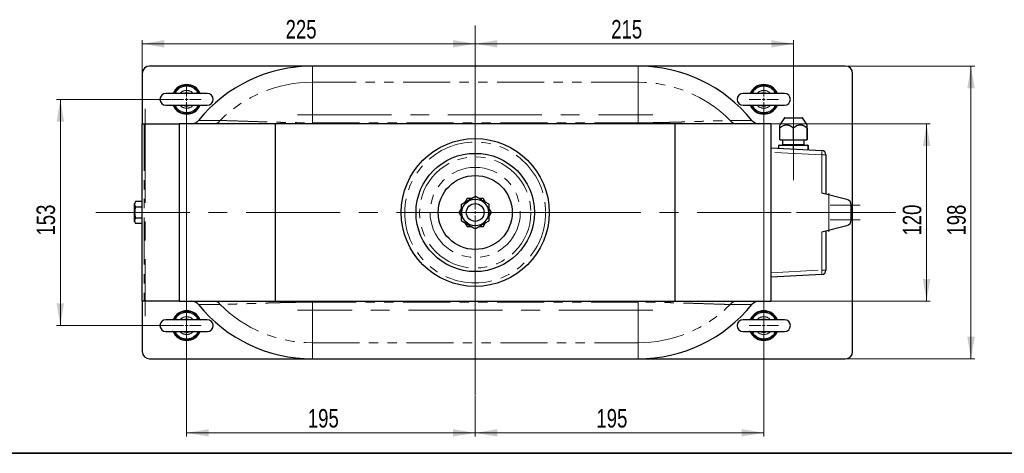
# Model space of a CAD drawing. Header units: millimetres. Extents: x 0 to 400, y -10 to 285.
# Tile 2 of 5: x 90 to 223, y 10 to 69. Entities that reach past the tile are written whole.
import ezdxf

# ---------------------------------------------------------------- set-up
doc = ezdxf.new("R2010")
doc.units = ezdxf.units.MM
doc.linetypes.add('CENTERX2', pattern=[20.32, 12.7, -2.54, 2.54, -2.54])
doc.linetypes.add('PHANTOM', pattern=[12.7, 6.35, -1.27, 1.27, -1.27, 1.27, -1.27])
doc.styles.add('SLDTEXTSTYLE0', font='TXT', dxfattribs={"width": 0.75})
doc.dimstyles.new('SLDDIMSTYLE1', dxfattribs={"dimtxt": 2.5, "dimasz": 3, "dimexe": 0, "dimexo": 0.0625, "dimtad": 1, "dimdec": 1, "dimlfac": 5, "dimrnd": 1e-09, "dimzin": 12, "dimdsep": 46, "dimtxsty": 'SLDTEXTSTYLE0', "dimsah": 1, "dimcen": 0.09, "dimadec": 0, "dimazin": 3, "dimtfac": 1, "dimtdec": 1, "dimtofl": 0, "dimtmove": 0, "dimatfit": 3, "dimfxl": 0, "dimfrac": 2, "dimtolj": 1, "dimtzin": 12, "dimarcsym": 0})

# ---------------------------------------------------------------- blocks, each defined once
blk = doc.blocks.new('_D_7')
at = {"color": 7, "linetype": 'Continuous', "lineweight": 0}
for p, q in [((110.28, 57.87), (94.8, 57.87)), ((95.3, 57.87), (95.3, 27.27)), ((110.28, 27.27), (94.8, 27.27))]:
    blk.add_line(p, q, dxfattribs=at)
at = {"color": 7, "linetype": 'Continuous', "lineweight": 18}
for points in [[(95.3, 57.87), (94.8, 54.87), (95.8, 54.87)], [(95.3, 27.27), (95.8, 30.27), (94.8, 30.27)]]:
    blk.add_solid(points, dxfattribs=at)
at = {"color": 7, "linetype": 'Continuous', "lineweight": 18, "insert": (92.08, 39.45), "char_height": 2.5, "attachment_point": 1, "rotation": 90, "style": 'SLDTEXTSTYLE0'}
blk.add_mtext('153', dxfattribs=at)
blk = doc.blocks.new('_D_8')
at = {"color": 7, "linetype": 'Continuous', "lineweight": 0}
for p, q in [((112.36, 55.79), (112.36, 12.27)), ((151.36, 17.72), (151.36, 12.27)), ((112.36, 12.77), (151.36, 12.77))]:
    blk.add_line(p, q, dxfattribs=at)
at = {"color": 7, "linetype": 'Continuous', "lineweight": 18}
for points in [[(112.36, 12.77), (115.36, 12.27), (115.36, 13.27)], [(151.36, 12.77), (148.36, 13.27), (148.36, 12.27)]]:
    blk.add_solid(points, dxfattribs=at)
at = {"color": 7, "linetype": 'Continuous', "lineweight": 18, "insert": (128.74, 15.99), "char_height": 2.5, "attachment_point": 1, "style": 'SLDTEXTSTYLE0'}
blk.add_mtext('195', dxfattribs=at)
blk = doc.blocks.new('_D_9')
at = {"color": 7, "linetype": 'Continuous', "lineweight": 0}
for p, q in [((190.36, 55.79), (190.36, 12.27)), ((151.36, 17.72), (151.36, 12.27)), ((151.36, 12.77), (190.36, 12.77))]:
    blk.add_line(p, q, dxfattribs=at)
at = {"color": 7, "linetype": 'Continuous', "lineweight": 18}
for points in [[(151.36, 12.77), (154.36, 12.27), (154.36, 13.27)], [(190.36, 12.77), (187.36, 13.27), (187.36, 12.27)]]:
    blk.add_solid(points, dxfattribs=at)
at = {"color": 7, "linetype": 'Continuous', "lineweight": 18, "insert": (167.74, 15.99), "char_height": 2.5, "attachment_point": 1, "style": 'SLDTEXTSTYLE0'}
blk.add_mtext('195', dxfattribs=at)
blk = doc.blocks.new('_D_10')
at = {"color": 7, "linetype": 'Continuous', "lineweight": 0}
for p, q in [((106.36, 61.47), (106.36, 65.88)), ((106.36, 65.38), (151.36, 65.38))]:
    blk.add_line(p, q, dxfattribs=at)
at = {"color": 7, "linetype": 'Continuous', "lineweight": 18}
for points in [[(106.36, 65.38), (109.36, 64.88), (109.36, 65.88)], [(151.36, 65.38), (148.36, 65.88), (148.36, 64.88)]]:
    blk.add_solid(points, dxfattribs=at)
at = {"color": 7, "linetype": 'Continuous', "lineweight": 18, "insert": (125.74, 68.6), "char_height": 2.5, "attachment_point": 1, "style": 'SLDTEXTSTYLE0'}
blk.add_mtext('225', dxfattribs=at)
blk = doc.blocks.new('_D_11')
at = {"color": 7, "linetype": 'Continuous', "lineweight": 0}
for p, q in [((191.46, 54.57), (212.86, 54.57)), ((212.36, 54.57), (212.36, 30.57)), ((191.46, 30.57), (212.86, 30.57))]:
    blk.add_line(p, q, dxfattribs=at)
at = {"color": 7, "linetype": 'Continuous', "lineweight": 18}
for points in [[(212.36, 54.57), (211.86, 51.57), (212.86, 51.57)], [(212.36, 30.57), (212.86, 33.57), (211.86, 33.57)]]:
    blk.add_solid(points, dxfattribs=at)
at = {"color": 7, "linetype": 'Continuous', "lineweight": 18, "insert": (209.14, 39.45), "char_height": 2.5, "attachment_point": 1, "rotation": 90, "style": 'SLDTEXTSTYLE0'}
blk.add_mtext('120', dxfattribs=at)
blk = doc.blocks.new('_D_12')
at = {"color": 7, "linetype": 'Continuous', "lineweight": 0}
for p, q in [((151.36, 65.38), (194.36, 65.38)), ((194.36, 57.46), (194.36, 65.88))]:
    blk.add_line(p, q, dxfattribs=at)
at = {"color": 7, "linetype": 'Continuous', "lineweight": 18}
for points in [[(151.36, 65.38), (154.36, 64.88), (154.36, 65.88)], [(194.36, 65.38), (191.36, 65.88), (191.36, 64.88)]]:
    blk.add_solid(points, dxfattribs=at)
at = {"color": 7, "linetype": 'Continuous', "lineweight": 18, "insert": (169.74, 68.6), "char_height": 2.5, "attachment_point": 1, "style": 'SLDTEXTSTYLE0'}
blk.add_mtext('215', dxfattribs=at)
blk = doc.blocks.new('_D_13')
at = {"color": 7, "linetype": 'Continuous', "lineweight": 0}
for p, q in [((201.46, 62.37), (218.86, 62.37)), ((218.36, 62.37), (218.36, 22.77)), ((201.46, 22.77), (218.86, 22.77))]:
    blk.add_line(p, q, dxfattribs=at)
at = {"color": 7, "linetype": 'Continuous', "lineweight": 18}
for points in [[(218.36, 62.37), (217.86, 59.37), (218.86, 59.37)], [(218.36, 22.77), (218.86, 25.77), (217.86, 25.77)]]:
    blk.add_solid(points, dxfattribs=at)
at = {"color": 7, "linetype": 'Continuous', "lineweight": 18, "insert": (215.14, 39.45), "char_height": 2.5, "attachment_point": 1, "rotation": 90, "style": 'SLDTEXTSTYLE0'}
blk.add_mtext('198', dxfattribs=at)
blk = doc.blocks.new('SW_CENTERMARKSYMBOL_2')
at = {"color": 0, "linetype": 'Continuous', "lineweight": 18}
for p, q in [((0, 0.4), (0, 25.27)), ((-0.4, 0), (-10.2, 0)), ((0, 0), (-0.2, 0)), ((0, 0), (0, 0.2)), ((0, 0), (0, -0.2)), ((0, 0), (0.2, 0)), ((0.4, 0), (10.2, 0)), ((0, -0.4), (0, -24.75))]:
    blk.add_line(p, q, dxfattribs=at)
blk = doc.blocks.new('SW_CENTERMARKSYMBOL_3')
at = {"color": 0, "linetype": 'Continuous', "lineweight": 18}
for p, q in [((0, 0.4), (0, 1.98)), ((-0.4, 0), (-1.98, 0)), ((0, 0), (-0.2, 0)), ((0, 0), (0, 0.2)), ((0, 0), (0, -0.2)), ((0, 0), (0.2, 0)), ((0.4, 0), (1.98, 0)), ((0, -0.4), (0, -1.98))]:
    blk.add_line(p, q, dxfattribs=at)
blk = doc.blocks.new('SW_CENTERMARKSYMBOL_4')
at = {"color": 0, "linetype": 'Continuous', "lineweight": 18}
for p, q in [((0, 0.4), (0, 1.98)), ((-0.4, 0), (-1.98, 0)), ((0, 0), (-0.2, 0)), ((0, 0), (0, 0.2)), ((0, 0), (0, -0.2)), ((0, 0), (0.2, 0)), ((0.4, 0), (1.98, 0)), ((0, -0.4), (0, -1.98))]:
    blk.add_line(p, q, dxfattribs=at)
blk = doc.blocks.new('SW_CENTERMARKSYMBOL_5')
at = {"color": 0, "linetype": 'Continuous', "lineweight": 18}
for p, q in [((0, 0.4), (0, 1.98)), ((-0.4, 0), (-1.98, 0)), ((0, 0), (-0.2, 0)), ((0, 0), (0, 0.2)), ((0, 0), (0, -0.2)), ((0, 0), (0.2, 0)), ((0.4, 0), (1.98, 0)), ((0, -0.4), (0, -1.98))]:
    blk.add_line(p, q, dxfattribs=at)
blk = doc.blocks.new('SW_CENTERMARKSYMBOL_6')
at = {"color": 0, "linetype": 'Continuous', "lineweight": 18}
for p, q in [((0, 0.4), (0, 1.98)), ((-0.4, 0), (-1.98, 0)), ((0, 0), (-0.2, 0)), ((0, 0), (0, 0.2)), ((0, 0), (0, -0.2)), ((0, 0), (0.2, 0)), ((0.4, 0), (1.98, 0)), ((0, -0.4), (0, -1.98))]:
    blk.add_line(p, q, dxfattribs=at)

msp = doc.modelspace()

# ---------------------------------------------------------------- linework, layer by layer
at = {"color": 7, "linetype": 'Continuous', "lineweight": 25}
for p, q in [((106.362, 61.37), (106.362, 54.57)), ((201.362, 62.37), (107.362, 62.37)), ((173.362, 62.37), (129.362, 62.37)), ((202.362, 23.77), (202.362, 61.37)), ((115.162, 58.67), (109.562, 58.67)), ((193.162, 58.67), (187.562, 58.67)), ((109.562, 57.07), (115.162, 57.07)), ((187.562, 57.07), (193.162, 57.07)), ((106.362, 30.57), (106.362, 54.57)), ((106.362, 54.57), (106.64, 54.57)), ((106.64, 54.57), (111.362, 54.57)), ((111.362, 54.57), (111.362, 30.57)), ((124.362, 54.57), (111.362, 54.57)), ((124.362, 30.57), (124.362, 54.57)), ((178.362, 54.57), (124.362, 54.57)), ((191.362, 54.57), (178.362, 54.57)), ((178.362, 30.57), (178.362, 54.57)), ((191.362, 30.57), (191.362, 54.57)), ((193.144, 55.364), (192.514, 54.421)), ((193.194, 55.39), (194.362, 55.39)), ((194.362, 55.39), (195.53, 55.39)), ((196.21, 54.421), (195.58, 55.364)), ((192.512, 52.39), (192.512, 53.986)), ((196.212, 53.986), (196.212, 52.39)), ((192.542, 52.39), (192.512, 52.39)), ((192.542, 52.39), (194.332, 52.39)), ((192.892, 52.33), (192.892, 51.75)), ((194.392, 52.39), (194.332, 52.39)), ((194.392, 52.39), (196.182, 52.39)), ((195.832, 51.75), (195.832, 52.33)), ((196.212, 52.39), (196.182, 52.39)), ((191.362, 51.32), (198.193, 50.962)), ((191.362, 50.57), (191.363, 50.57)), ((191.363, 34.57), (191.363, 50.57)), ((192.382, 51.267), (192.382, 51.63)), ((192.442, 51.69), (194.362, 51.69)), ((194.362, 51.69), (196.282, 51.69)), ((196.342, 51.63), (196.342, 51.059)), ((198.762, 50.363), (198.762, 45.032)), ((105.456, 44.071), (105.302, 43.805)), ((106.362, 44.071), (105.456, 44.071)), ((150.853, 44.47), (150.265, 44.47)), ((152.459, 44.47), (151.871, 44.47)), ((201.577, 44.348), (198.193, 45.17)), ((105.302, 41.335), (105.302, 43.805)), ((105.456, 43.321), (106.362, 43.321)), ((149.462, 43.079), (149.168, 42.57)), ((202.188, 41.57), (202.188, 43.57)), ((105.302, 41.335), (105.456, 41.069)), ((106.362, 41.82), (105.456, 41.82)), ((149.168, 42.57), (149.462, 42.061)), ((153.262, 42.061), (153.556, 42.57)), ((106.362, 41.069), (105.456, 41.069)), ((149.971, 41.179), (150.265, 40.67)), ((150.265, 40.67), (150.853, 40.67)), ((151.871, 40.67), (152.459, 40.67)), ((198.193, 39.97), (201.577, 40.793)), ((198.762, 40.109), (198.762, 34.778)), ((191.362, 34.57), (191.363, 34.57)), ((198.193, 34.178), (191.362, 33.82)), ((106.64, 30.57), (106.362, 30.57)), ((106.362, 30.57), (106.362, 23.77)), ((111.362, 30.57), (106.64, 30.57)), ((111.362, 30.57), (124.362, 30.57)), ((124.362, 30.57), (178.362, 30.57)), ((178.362, 30.57), (191.362, 30.57)), ((115.162, 28.07), (109.562, 28.07)), ((193.162, 28.07), (187.562, 28.07)), ((109.562, 26.47), (115.162, 26.47)), ((187.562, 26.47), (193.162, 26.47)), ((107.362, 22.77), (201.362, 22.77)), ((129.362, 22.77), (173.362, 22.77))]:
    msp.add_line(p, q, dxfattribs=at)
at = {"color": 8, "linetype": 'PHANTOM', "lineweight": 18}
for p, q in [((129.362, 62.37), (129.362, 60.192)), ((173.362, 62.37), (173.362, 60.192)), ((129.362, 60.192), (129.362, 54.702)), ((173.362, 60.192), (129.362, 60.192)), ((173.362, 60.192), (173.362, 54.702)), ((110.864, 58.837), (111.024, 58.67)), ((188.864, 58.837), (189.024, 58.67)), ((113.86, 56.904), (113.7, 57.07)), ((191.86, 56.904), (191.7, 57.07)), ((106.64, 54.57), (106.64, 30.57)), ((113.962, 55.016), (116.887, 55.016)), ((129.362, 54.702), (129.362, 54.57)), ((129.362, 54.702), (173.362, 54.702)), ((173.362, 54.702), (173.362, 54.57)), ((185.837, 55.016), (188.761, 55.016)), ((194.362, 55.364), (193.144, 55.364)), ((195.58, 55.364), (194.362, 55.364)), ((192.512, 53.986), (192.542, 53.986)), ((192.542, 53.986), (192.542, 52.39)), ((194.332, 52.39), (194.332, 53.986)), ((194.332, 53.986), (194.392, 53.986)), ((194.392, 53.986), (194.392, 52.39)), ((196.182, 52.39), (196.182, 53.986)), ((196.182, 53.986), (196.212, 53.986)), ((194.362, 52.33), (192.892, 52.33)), ((195.832, 52.33), (194.362, 52.33)), ((198.193, 50.363), (191.362, 50.721)), ((192.412, 51.63), (192.382, 51.63)), ((194.332, 51.63), (192.412, 51.63)), ((192.412, 51.63), (192.412, 51.265)), ((192.892, 51.75), (195.832, 51.75)), ((194.332, 51.165), (194.332, 51.63)), ((194.392, 51.63), (194.332, 51.63)), ((194.392, 51.63), (194.392, 51.162)), ((196.312, 51.63), (194.392, 51.63)), ((196.312, 51.061), (196.312, 51.63)), ((196.342, 51.63), (196.312, 51.63)), ((198.193, 45.17), (198.193, 50.363)), ((198.193, 50.363), (198.762, 50.363)), ((198.193, 34.778), (198.193, 39.97)), ((191.362, 34.419), (198.193, 34.778)), ((198.762, 34.778), (198.193, 34.778)), ((116.887, 30.125), (113.962, 30.125)), ((129.362, 30.438), (129.362, 30.57)), ((129.362, 24.949), (129.362, 30.438)), ((173.362, 30.438), (129.362, 30.438)), ((173.362, 30.438), (173.362, 30.57)), ((173.362, 24.949), (173.362, 30.438)), ((188.761, 30.125), (185.837, 30.125)), ((110.864, 28.237), (111.024, 28.07)), ((188.864, 28.237), (189.024, 28.07)), ((113.86, 26.304), (113.7, 26.47)), ((191.86, 26.304), (191.7, 26.47)), ((129.362, 24.949), (173.362, 24.949)), ((129.362, 22.77), (129.362, 24.949)), ((173.362, 22.77), (173.362, 24.949))]:
    msp.add_line(p, q, dxfattribs=at)
at = {"color": 7, "linetype": 'CENTERX2', "lineweight": 18}
for p, q in [((194.362, 46.93), (194.362, 57.364)), ((106.762, 56.57), (106.762, 28.57)), ((127.362, 55.77), (175.362, 55.77)), ((199.162, 39.97), (199.162, 45.17)), ((199.347, 43.57), (203.389, 43.57)), ((100.084, 42.57), (208.17, 42.57)), ((188.962, 42.57), (193.762, 42.57)), ((194.762, 42.57), (201.622, 42.57)), ((199.347, 41.57), (203.389, 41.57)), ((175.362, 29.37), (127.362, 29.37))]:
    msp.add_line(p, q, dxfattribs=at)
at = {"color": 7, "linetype": 'Continuous', "lineweight": 35}
msp.add_line((16, 10), (400, 10), dxfattribs=at)
at = {"color": 8, "linetype": 'PHANTOM', "lineweight": 18, "flags": 128}
for points in [[(112.362, 58.793), (112.102, 58.755), (111.903, 58.67)], [(112.821, 58.67), (112.622, 58.755), (112.362, 58.793)], [(190.362, 58.793), (190.102, 58.755), (189.903, 58.67)], [(190.821, 58.67), (190.622, 58.755), (190.362, 58.793)], [(192.442, 51.69), (192.436, 51.689), (192.43, 51.686), (192.425, 51.68), (192.421, 51.673), (192.417, 51.664), (192.414, 51.653), (192.412, 51.642), (192.412, 51.63)], [(194.362, 51.69), (194.356, 51.689), (194.35, 51.686), (194.345, 51.68), (194.341, 51.673), (194.337, 51.664), (194.334, 51.653), (194.332, 51.642), (194.332, 51.63)], [(194.362, 51.69), (194.368, 51.689), (194.373, 51.686), (194.379, 51.68), (194.383, 51.673), (194.387, 51.664), (194.39, 51.653), (194.391, 51.642), (194.392, 51.63)], [(196.282, 51.69), (196.288, 51.689), (196.293, 51.686), (196.299, 51.68), (196.303, 51.673), (196.307, 51.664), (196.31, 51.653), (196.311, 51.642), (196.312, 51.63)], [(112.362, 28.193), (112.102, 28.155), (111.903, 28.07)], [(112.821, 28.07), (112.622, 28.155), (112.362, 28.193)], [(190.362, 28.193), (190.102, 28.155), (189.903, 28.07)], [(190.821, 28.07), (190.622, 28.155), (190.362, 28.193)]]:
    msp.add_lwpolyline(points, dxfattribs=at)
at = {"color": 7, "linetype": 'Continuous', "lineweight": 25}
for radius in [10, 8, 5, 1.805, 1.2]:
    msp.add_circle((151.362, 42.57), radius, dxfattribs=at)
at = {"color": 8, "linetype": 'PHANTOM', "lineweight": 18}
for radius in [9.521, 7.521, 6.096]:
    msp.add_circle((151.362, 42.57), radius, dxfattribs=at)
at = {"color": 7, "linetype": 'Continuous', "lineweight": 25}
for centre, radius, start, end in [((107.362, 61.37), 1, 90, 180), ((129.362, 42.57), 19.8, 90, 141.0552), ((173.362, 42.57), 19.8, 38.9448, 90), ((201.362, 61.37), 1, 0, 90), ((109.562, 57.87), 0.8, 90, 270), ((112.362, 57.87), 2, 90, 156.42182), ((110.403, 59.062), 0.394, 298.09047, 329.08767), ((112.362, 57.87), 2, 23.57818, 90), ((114.32, 59.061), 0.393, 243.08998, 263.44315), ((115.162, 57.87), 0.8, 270, 90), ((187.562, 57.87), 0.8, 90, 270), ((190.362, 57.87), 2, 90, 156.42182), ((188.403, 59.062), 0.394, 298.09047, 329.08767), ((190.362, 57.87), 2, 23.57818, 90), ((192.32, 59.061), 0.393, 243.08998, 263.44315), ((193.162, 57.87), 0.8, 270, 90), ((110.404, 56.679), 0.393, 63.22289, 83.44312), ((112.362, 57.87), 2, 203.57818, 336.42182), ((114.321, 56.679), 0.394, 122.86432, 149.08309), ((188.404, 56.679), 0.393, 63.22289, 83.44312), ((190.362, 57.87), 2, 203.57818, 336.42182), ((192.321, 56.679), 0.394, 122.86432, 149.08309), ((113.029, 55.77), 1.2, 270, 321.0552), ((189.695, 55.77), 1.2, 218.9448, 270), ((193.194, 55.33), 0.06, 90, 146.2289), ((195.53, 55.33), 0.06, 33.7711, 90), ((192.832, 52.33), 0.06, 0, 90), ((195.892, 52.33), 0.06, 90, 180), ((192.442, 51.63), 0.06, 90, 180), ((192.832, 51.75), 0.06, 270, 0), ((195.892, 51.75), 0.06, 180, 270), ((196.282, 51.63), 0.06, 0, 90), ((198.162, 50.363), 0.6, 0, 87), ((201.388, 43.571), 0.8, 359.97289, 76.30668), ((201.388, 41.57), 0.8, 283.69332, 0.02711), ((198.162, 34.778), 0.6, 273, 0), ((113.029, 29.37), 1.2, 38.9448, 90), ((129.362, 42.57), 19.8, 218.9448, 270), ((173.362, 42.57), 19.8, 270, 321.0552), ((189.695, 29.37), 1.2, 90, 141.0552), ((109.562, 27.27), 0.8, 90, 270), ((112.362, 27.27), 2, 90, 156.42182), ((110.403, 28.462), 0.394, 298.09047, 329.08767), ((112.362, 27.27), 2, 23.57818, 90), ((114.32, 28.461), 0.393, 243.08998, 263.44315), ((115.162, 27.27), 0.8, 270, 90), ((187.562, 27.27), 0.8, 90, 270), ((190.362, 27.27), 2, 90, 156.42182), ((188.403, 28.462), 0.394, 298.09047, 329.08767), ((190.362, 27.27), 2, 23.57818, 90), ((192.32, 28.461), 0.393, 243.08998, 263.44315), ((193.162, 27.27), 0.8, 270, 90), ((110.404, 26.079), 0.393, 63.22289, 83.44312), ((112.362, 27.27), 2, 203.57818, 336.42182), ((114.321, 26.079), 0.394, 122.86432, 149.08309), ((188.404, 26.079), 0.393, 63.22289, 83.44312), ((190.362, 27.27), 2, 203.57818, 336.42182), ((192.321, 26.079), 0.394, 122.86432, 149.08309), ((107.362, 23.77), 1, 180, 270), ((201.362, 23.77), 1, 270, 0)]:
    msp.add_arc(centre, radius, start, end, dxfattribs=at)
at = {"color": 8, "linetype": 'PHANTOM', "lineweight": 18}
for centre, radius, start, end in [((129.362, 42.57), 17.621, 90, 135.06669), ((173.362, 42.57), 17.621, 44.93331, 90), ((110.427, 59.099), 0.51, 302.80371, 329.01693), ((112.362, 57.87), 1.899, 31.38925, 148.61075), ((112.362, 57.87), 1.782, 32.82857, 147.17143), ((112.362, 57.87), 1.205, 41.58644, 138.41356), ((114.297, 59.099), 0.51, 210.98307, 237.19629), ((114.32, 59.061), 0.394, 210.90889, 243.07152), ((188.427, 59.099), 0.51, 302.80371, 329.01693), ((190.362, 57.87), 1.899, 31.38925, 148.61075), ((190.362, 57.87), 1.782, 32.82857, 147.17143), ((190.362, 57.87), 1.205, 41.58644, 138.41356), ((192.297, 59.099), 0.51, 210.98307, 237.19629), ((192.32, 59.061), 0.394, 210.90889, 243.07152), ((110.403, 56.679), 0.394, 30.91172, 63.20148), ((110.43, 56.644), 0.506, 30.86605, 57.31331), ((112.362, 57.87), 1.899, 211.38925, 328.61075), ((112.362, 57.87), 1.782, 212.82857, 327.17143), ((112.362, 57.87), 1.205, 221.58644, 318.41356), ((112.362, 57.87), 0.922, 240.14326, 299.85674), ((114.294, 56.644), 0.506, 122.68669, 149.13395), ((188.403, 56.679), 0.394, 30.91172, 63.20148), ((188.43, 56.644), 0.506, 30.86605, 57.31331), ((190.362, 57.87), 1.899, 211.38925, 328.61075), ((190.362, 57.87), 1.782, 212.82857, 327.17143), ((190.362, 57.87), 1.205, 221.58644, 318.41356), ((190.362, 57.87), 0.922, 240.14326, 299.85674), ((192.294, 56.644), 0.506, 122.68669, 149.13395), ((116.1, 55.487), 0.917, 271.94758, 329.09409), ((186.624, 55.487), 0.917, 210.90591, 268.05242), ((192.556, 53.985), 0.0437, 127.93971, 178.57366), ((192.601, 54.029), 0.0734, 187.44703, 215.71902), ((194.453, 53.908), 0.144, 129.07029, 146.98818), ((194.271, 53.908), 0.144, 33.01182, 50.92971), ((196.122, 54.029), 0.0734, 324.28098, 352.55297), ((196.168, 53.985), 0.0437, 1.42634, 52.06029), ((195.322, 50.663), 2.887, 354.04331, 5.95669), ((195.322, 34.478), 2.887, 354.04331, 5.95669), ((116.1, 29.653), 0.917, 30.90591, 88.05242), ((129.362, 42.57), 17.621, 224.93331, 270), ((173.362, 42.57), 17.621, 270, 315.06669), ((186.624, 29.653), 0.917, 91.94758, 149.09409), ((110.427, 28.499), 0.51, 302.80371, 329.01693), ((112.362, 27.27), 1.899, 31.38925, 148.61075), ((112.362, 27.27), 1.782, 32.82857, 147.17143), ((112.362, 27.27), 1.205, 41.58644, 138.41356), ((114.297, 28.499), 0.51, 210.98307, 237.19629), ((114.32, 28.461), 0.394, 210.90889, 243.07152), ((188.427, 28.499), 0.51, 302.80371, 329.01693), ((190.362, 27.27), 1.899, 31.38925, 148.61075), ((190.362, 27.27), 1.782, 32.82857, 147.17143), ((190.362, 27.27), 1.205, 41.58644, 138.41356), ((192.297, 28.499), 0.51, 210.98307, 237.19629), ((192.32, 28.461), 0.394, 210.90889, 243.07152), ((110.403, 26.079), 0.394, 30.91172, 63.20148), ((110.43, 26.044), 0.506, 30.86605, 57.31331), ((112.362, 27.27), 1.899, 211.38925, 328.61075), ((112.362, 27.27), 1.782, 212.82857, 327.17143), ((112.362, 27.27), 1.205, 221.58644, 318.41356), ((112.362, 27.27), 0.922, 240.14326, 299.85674), ((114.294, 26.044), 0.506, 122.68669, 149.13395), ((188.403, 26.079), 0.394, 30.91172, 63.20148), ((188.43, 26.044), 0.506, 30.86605, 57.31331), ((190.362, 27.27), 1.899, 211.38925, 328.61075), ((190.362, 27.27), 1.782, 212.82857, 327.17143), ((190.362, 27.27), 1.205, 221.58644, 318.41356), ((190.362, 27.27), 0.922, 240.14326, 299.85674), ((192.294, 26.044), 0.506, 122.68669, 149.13395)]:
    msp.add_arc(centre, radius, start, end, dxfattribs=at)
at = {"color": 7, "linetype": 'Continuous', "lineweight": 25}
for points, knots in [([(110.587, 58.716), (110.566, 58.705), (110.52, 58.681), (110.457, 58.671), (110.43, 58.671), (110.422, 58.671)], [0, 0, 0, 0, 0.3681264, 0.8049612, 1, 1, 1, 1]), ([(110.65, 58.756), (110.651, 58.757), (110.653, 58.761), (110.637, 58.743), (110.6, 58.721), (110.582, 58.71)], [0, 0, 0, 0, 0.2047004, 0.6194894, 1, 1, 1, 1]), ([(114.142, 58.711), (114.126, 58.72), (114.096, 58.737), (114.086, 58.746), (114.082, 58.75)], [0, 0, 0, 0, 0.537144, 1, 1, 1, 1]), ([(188.587, 58.716), (188.566, 58.705), (188.52, 58.681), (188.457, 58.671), (188.43, 58.671), (188.422, 58.671)], [0, 0, 0, 0, 0.36812644, 0.8049612, 1, 1, 1, 1]), ([(188.65, 58.756), (188.651, 58.757), (188.653, 58.761), (188.637, 58.743), (188.6, 58.721), (188.582, 58.71)], [0, 0, 0, 0, 0.2047004, 0.6194894, 1, 1, 1, 1]), ([(192.142, 58.711), (192.126, 58.72), (192.096, 58.737), (192.086, 58.746), (192.082, 58.75)], [0, 0, 0, 0, 0.537144, 1, 1, 1, 1]), ([(110.581, 57.03), (110.597, 57.021), (110.63, 57.002), (110.651, 56.983), (110.651, 56.982), (110.651, 56.982)], [0, 0, 0, 0, 0.3237136, 0.6861085, 1, 1, 1, 1]), ([(114.093, 57), (114.093, 57), (114.1, 57.005), (114.121, 57.018), (114.141, 57.03)], [0, 0, 0, 0, 0.0439929, 1, 1, 1, 1]), ([(114.108, 57.01), (114.109, 57.011), (114.136, 57.034), (114.197, 57.055), (114.266, 57.07), (114.294, 57.07), (114.302, 57.069)], [0, 0, 0, 0, 0.0186255, 0.4577331, 0.8326198, 1, 1, 1, 1]), ([(188.581, 57.03), (188.597, 57.021), (188.63, 57.002), (188.651, 56.983), (188.651, 56.982), (188.651, 56.982)], [0, 0, 0, 0, 0.3237136, 0.6861085, 1, 1, 1, 1]), ([(192.093, 57), (192.093, 57), (192.1, 57.005), (192.121, 57.018), (192.141, 57.03)], [0, 0, 0, 0, 0.0439929, 1, 1, 1, 1]), ([(192.108, 57.01), (192.109, 57.011), (192.136, 57.034), (192.197, 57.055), (192.266, 57.07), (192.294, 57.07), (192.302, 57.069)], [0, 0, 0, 0, 0.0186255, 0.4577331, 0.8326198, 1, 1, 1, 1]), ([(192.512, 53.986), (192.512, 54.038), (192.512, 54.15), (192.512, 54.258), (192.512, 54.29), (192.512, 54.291)], [0, 0, 0, 0, 0.4505888, 0.9749443, 1, 1, 1, 1]), ([(196.212, 53.991), (196.212, 54.056), (196.212, 54.182), (196.212, 54.31), (196.212, 54.35), (196.212, 54.367)], [0, 0, 0, 0, 0.3866006, 0.7474786, 1, 1, 1, 1]), ([(105.456, 44.071), (105.42, 44.01), (105.391, 43.949), (105.361, 43.855), (105.353, 43.823), (105.342, 43.76), (105.339, 43.727), (105.34, 43.567), (105.385, 43.443), (105.456, 43.321)], [0, 0, 0, 0, 0.25, 0.25, 0.375, 0.375, 0.5, 0.5, 1, 1, 1, 1]), ([(149.462, 43.667), (149.616, 43.756), (149.772, 43.846), (150.011, 43.985), (150.092, 44.031), (150.253, 44.124), (150.334, 44.171), (150.574, 44.309), (150.733, 44.401), (150.97, 44.538), (151.049, 44.583), (151.206, 44.674), (151.284, 44.72), (151.362, 44.764)], [0, 0, 0, 0, 0.25, 0.25, 0.375, 0.375, 0.5, 0.5, 0.75, 0.75, 0.875, 0.875, 1, 1, 1, 1]), ([(150.265, 44.47), (150.241, 44.429), (150.145, 44.262), (150.045, 44.09), (149.971, 43.961)], [0, 0, 0, 0, 0.2498451, 1, 1, 1, 1]), ([(153.262, 43.667), (153.107, 43.757), (152.951, 43.847), (152.636, 44.029), (152.477, 44.12), (152.236, 44.26), (152.154, 44.307), (151.993, 44.4), (151.913, 44.446), (151.675, 44.584), (151.517, 44.674), (151.362, 44.764)], [0, 0, 0, 0, 0.25, 0.25, 0.5, 0.5, 0.625, 0.625, 0.75, 0.75, 1, 1, 1, 1]), ([(152.753, 43.961), (152.74, 43.984), (152.64, 44.157), (152.543, 44.325), (152.459, 44.47)], [0, 0, 0, 0, 0.1322203, 1, 1, 1, 1]), ([(105.456, 43.321), (105.42, 43.198), (105.391, 43.074), (105.35, 42.824), (105.339, 42.698), (105.339, 42.506), (105.342, 42.442), (105.353, 42.315), (105.361, 42.252), (105.391, 42.065), (105.42, 41.942), (105.456, 41.82)], [0, 0, 0, 0, 0.25, 0.25, 0.5, 0.5, 0.625, 0.625, 0.75, 0.75, 1, 1, 1, 1]), ([(149.462, 43.667), (149.462, 43.488), (149.462, 43.307), (149.462, 42.943), (149.462, 42.759), (149.462, 42.479), (149.462, 42.385), (149.462, 42.199), (149.462, 42.107), (149.462, 41.832), (149.462, 41.652), (149.462, 41.473)], [0, 0, 0, 0, 0.25, 0.25, 0.5, 0.5, 0.625, 0.625, 0.75, 0.75, 1, 1, 1, 1]), ([(153.262, 41.473), (153.262, 41.653), (153.262, 41.834), (153.262, 42.199), (153.262, 42.384), (153.262, 42.664), (153.262, 42.758), (153.262, 42.943), (153.262, 43.035), (153.262, 43.309), (153.262, 43.489), (153.262, 43.667)], [0, 0, 0, 0, 0.25, 0.25, 0.5, 0.5, 0.625, 0.625, 0.75, 0.75, 1, 1, 1, 1]), ([(153.556, 42.57), (153.461, 42.734), (153.364, 42.902), (153.264, 43.076), (153.262, 43.079)], [0, 0, 0, 0, 0.9779442, 1, 1, 1, 1]), ([(105.456, 41.82), (105.385, 41.698), (105.34, 41.574), (105.339, 41.381), (105.35, 41.318), (105.391, 41.193), (105.42, 41.131), (105.456, 41.069)], [0, 0, 0, 0, 0.5, 0.5, 0.75, 0.75, 1, 1, 1, 1]), ([(149.462, 41.473), (149.617, 41.384), (149.773, 41.294), (150.088, 41.112), (150.247, 41.02), (150.488, 40.881), (150.569, 40.834), (150.731, 40.741), (150.811, 40.695), (151.049, 40.557), (151.206, 40.466), (151.362, 40.376)], [0, 0, 0, 0, 0.25, 0.25, 0.5, 0.5, 0.625, 0.625, 0.75, 0.75, 1, 1, 1, 1]), ([(151.362, 40.376), (151.517, 40.466), (151.674, 40.557), (151.99, 40.739), (152.15, 40.831), (152.391, 40.971), (152.473, 41.018), (152.634, 41.111), (152.714, 41.157), (152.952, 41.295), (153.108, 41.385), (153.262, 41.473)], [0, 0, 0, 0, 0.25, 0.25, 0.5, 0.5, 0.625, 0.625, 0.75, 0.75, 1, 1, 1, 1]), ([(152.459, 40.67), (152.464, 40.679), (152.56, 40.846), (152.659, 41.017), (152.753, 41.179)], [0, 0, 0, 0, 0.0518663, 1, 1, 1, 1]), ([(110.587, 28.116), (110.566, 28.105), (110.52, 28.081), (110.457, 28.071), (110.43, 28.071), (110.422, 28.071)], [0, 0, 0, 0, 0.3681264, 0.8049612, 1, 1, 1, 1]), ([(110.65, 28.156), (110.651, 28.157), (110.653, 28.161), (110.637, 28.143), (110.6, 28.121), (110.582, 28.11)], [0, 0, 0, 0, 0.20470035, 0.61948938, 1, 1, 1, 1]), ([(114.142, 28.111), (114.126, 28.12), (114.096, 28.137), (114.086, 28.146), (114.082, 28.15)], [0, 0, 0, 0, 0.537144, 1, 1, 1, 1]), ([(188.587, 28.116), (188.566, 28.105), (188.52, 28.081), (188.457, 28.071), (188.43, 28.071), (188.422, 28.071)], [0, 0, 0, 0, 0.3681264, 0.8049612, 1, 1, 1, 1]), ([(188.65, 28.156), (188.651, 28.157), (188.653, 28.161), (188.637, 28.143), (188.6, 28.121), (188.582, 28.11)], [0, 0, 0, 0, 0.2047004, 0.6194894, 1, 1, 1, 1]), ([(192.142, 28.111), (192.126, 28.12), (192.096, 28.137), (192.086, 28.146), (192.082, 28.15)], [0, 0, 0, 0, 0.537144, 1, 1, 1, 1]), ([(110.581, 26.43), (110.597, 26.421), (110.63, 26.402), (110.651, 26.383), (110.651, 26.382), (110.651, 26.382)], [0, 0, 0, 0, 0.3237136, 0.6861085, 1, 1, 1, 1]), ([(114.093, 26.4), (114.093, 26.4), (114.1, 26.405), (114.121, 26.418), (114.141, 26.43)], [0, 0, 0, 0, 0.0439929, 1, 1, 1, 1]), ([(114.108, 26.41), (114.109, 26.411), (114.136, 26.434), (114.197, 26.455), (114.266, 26.47), (114.294, 26.47), (114.302, 26.469)], [0, 0, 0, 0, 0.0186255, 0.4577331, 0.8326198, 1, 1, 1, 1]), ([(188.581, 26.43), (188.597, 26.421), (188.63, 26.402), (188.651, 26.383), (188.651, 26.382), (188.651, 26.382)], [0, 0, 0, 0, 0.3237136, 0.6861085, 1, 1, 1, 1]), ([(192.093, 26.4), (192.093, 26.4), (192.1, 26.405), (192.121, 26.418), (192.141, 26.43)], [0, 0, 0, 0, 0.0439929, 1, 1, 1, 1]), ([(192.108, 26.41), (192.109, 26.411), (192.136, 26.434), (192.197, 26.455), (192.266, 26.47), (192.294, 26.47), (192.302, 26.469)], [0, 0, 0, 0, 0.0186255, 0.4577331, 0.8326198, 1, 1, 1, 1])]:
    msp.add_open_spline(points, degree=3, knots=knots, dxfattribs=at)
at = {"color": 8, "linetype": 'PHANTOM', "lineweight": 18}
for points, knots in [([(110.643, 58.752), (110.663, 58.779), (110.708, 58.843), (110.729, 58.853), (110.741, 58.859)], [0, 0, 0, 0, 0.4319231, 1, 1, 1, 1]), ([(110.741, 58.859), (110.749, 58.865), (110.764, 58.868), (110.807, 58.862), (110.834, 58.853), (110.864, 58.837)], [0, 0, 0, 0, 0.5, 0.5, 1, 1, 1, 1]), ([(113.685, 58.67), (113.701, 58.695), (113.746, 58.767), (113.815, 58.809), (113.86, 58.837)], [0, 0, 0, 0, 0.3449111, 1, 1, 1, 1]), ([(113.86, 58.837), (113.875, 58.845), (113.889, 58.851), (113.915, 58.86), (113.927, 58.863), (113.959, 58.868), (113.975, 58.865), (113.983, 58.859)], [0, 0, 0, 0, 0.25, 0.25, 0.5, 0.5, 1, 1, 1, 1]), ([(113.983, 58.859), (114.003, 58.852), (114.026, 58.844), (114.076, 58.76), (114.082, 58.75)], [0, 0, 0, 0, 0.8811563, 1, 1, 1, 1]), ([(188.643, 58.752), (188.663, 58.779), (188.708, 58.843), (188.729, 58.853), (188.741, 58.859)], [0, 0, 0, 0, 0.4319231, 1, 1, 1, 1]), ([(188.741, 58.859), (188.749, 58.865), (188.764, 58.868), (188.807, 58.862), (188.834, 58.853), (188.864, 58.837)], [0, 0, 0, 0, 0.5, 0.5, 1, 1, 1, 1]), ([(191.685, 58.67), (191.701, 58.695), (191.746, 58.767), (191.815, 58.809), (191.86, 58.837)], [0, 0, 0, 0, 0.3449111, 1, 1, 1, 1]), ([(191.86, 58.837), (191.875, 58.845), (191.889, 58.851), (191.915, 58.86), (191.927, 58.863), (191.959, 58.868), (191.975, 58.865), (191.983, 58.859)], [0, 0, 0, 0, 0.25, 0.25, 0.5, 0.5, 1, 1, 1, 1]), ([(191.983, 58.859), (192.003, 58.852), (192.026, 58.844), (192.076, 58.76), (192.082, 58.75)], [0, 0, 0, 0, 0.8811563, 1, 1, 1, 1]), ([(110.741, 56.881), (110.721, 56.889), (110.698, 56.897), (110.648, 56.98), (110.642, 56.99)], [0, 0, 0, 0, 0.8811563, 1, 1, 1, 1]), ([(110.864, 56.904), (110.849, 56.896), (110.835, 56.889), (110.809, 56.88), (110.796, 56.877), (110.764, 56.873), (110.749, 56.876), (110.741, 56.881)], [0, 0, 0, 0, 0.25, 0.25, 0.5, 0.5, 1, 1, 1, 1]), ([(111.039, 57.07), (111.023, 57.046), (110.977, 56.974), (110.909, 56.932), (110.864, 56.904)], [0, 0, 0, 0, 0.3449111, 1, 1, 1, 1]), ([(113.983, 56.881), (113.975, 56.876), (113.96, 56.873), (113.917, 56.879), (113.89, 56.887), (113.86, 56.904)], [0, 0, 0, 0, 0.5, 0.5, 1, 1, 1, 1]), ([(114.08, 56.989), (114.061, 56.962), (114.016, 56.898), (113.995, 56.887), (113.983, 56.881)], [0, 0, 0, 0, 0.4319231, 1, 1, 1, 1]), ([(188.741, 56.881), (188.721, 56.889), (188.698, 56.897), (188.648, 56.98), (188.642, 56.99)], [0, 0, 0, 0, 0.8811563, 1, 1, 1, 1]), ([(188.864, 56.904), (188.849, 56.896), (188.835, 56.889), (188.809, 56.88), (188.796, 56.877), (188.764, 56.873), (188.749, 56.876), (188.741, 56.881)], [0, 0, 0, 0, 0.25, 0.25, 0.5, 0.5, 1, 1, 1, 1]), ([(189.039, 57.07), (189.023, 57.046), (188.977, 56.974), (188.909, 56.932), (188.864, 56.904)], [0, 0, 0, 0, 0.3449111, 1, 1, 1, 1]), ([(191.983, 56.881), (191.975, 56.876), (191.96, 56.873), (191.917, 56.879), (191.89, 56.887), (191.86, 56.904)], [0, 0, 0, 0, 0.5, 0.5, 1, 1, 1, 1]), ([(192.08, 56.989), (192.061, 56.962), (192.016, 56.898), (191.995, 56.887), (191.983, 56.881)], [0, 0, 0, 0, 0.4319231, 1, 1, 1, 1]), ([(116.887, 55.016), (117.294, 55.004), (117.705, 54.992), (118.543, 54.966), (118.969, 54.952), (119.839, 54.925), (120.283, 54.91), (121.197, 54.88), (121.667, 54.865), (122.643, 54.834), (123.15, 54.818), (123.819, 54.798), (123.955, 54.794), (124.23, 54.786), (124.368, 54.782), (124.79, 54.77), (125.078, 54.763), (125.671, 54.748), (125.977, 54.741), (126.453, 54.732), (126.614, 54.729), (126.94, 54.723), (127.104, 54.72), (127.603, 54.713), (127.944, 54.709), (128.468, 54.705), (128.646, 54.704), (129.003, 54.703), (129.182, 54.702), (129.362, 54.702)], [0, 0, 0, 0, 0.125, 0.125, 0.25, 0.25, 0.375, 0.375, 0.5, 0.5, 0.625, 0.625, 0.65625, 0.65625, 0.6875, 0.6875, 0.75, 0.75, 0.8125, 0.8125, 0.84375, 0.84375, 0.875, 0.875, 0.9375, 0.9375, 0.96875, 0.96875, 1, 1, 1, 1]), ([(173.362, 54.702), (173.541, 54.702), (173.721, 54.703), (174.078, 54.704), (174.255, 54.705), (174.78, 54.709), (175.121, 54.713), (175.623, 54.72), (175.788, 54.723), (176.116, 54.729), (176.276, 54.732), (176.75, 54.741), (177.053, 54.748), (177.644, 54.763), (177.931, 54.77), (178.491, 54.785), (178.764, 54.793), (179.299, 54.809), (179.56, 54.817), (180.069, 54.833), (180.318, 54.841), (181.051, 54.865), (181.521, 54.88), (182.436, 54.91), (182.881, 54.924), (183.752, 54.952), (184.179, 54.966), (185.018, 54.992), (185.43, 55.004), (185.837, 55.016)], [0, 0, 0, 0, 0.03125, 0.03125, 0.0625, 0.0625, 0.125, 0.125, 0.15625, 0.15625, 0.1875, 0.1875, 0.25, 0.25, 0.3125, 0.3125, 0.375, 0.375, 0.4375, 0.4375, 0.5, 0.5, 0.625, 0.625, 0.75, 0.75, 0.875, 0.875, 1, 1, 1, 1]), ([(192.522, 54.415), (192.522, 54.418), (192.522, 54.426), (192.524, 54.327), (192.526, 54.196), (192.528, 54.083), (192.529, 54.029), (192.529, 54.019)], [0, 0, 0, 0, 0.19883717, 0.47428633, 0.76013557, 0.95737999, 1, 1, 1, 1]), ([(192.529, 54.019), (192.663, 54.134), (192.803, 54.235), (192.994, 54.33), (193.033, 54.347), (193.112, 54.377), (193.152, 54.39), (193.273, 54.422), (193.356, 54.433), (193.482, 54.434), (193.524, 54.431), (193.607, 54.42), (193.649, 54.412), (193.771, 54.38), (193.85, 54.35), (194.004, 54.275), (194.079, 54.23), (194.224, 54.131), (194.294, 54.077), (194.362, 54.019)], [0, 0, 0, 0, 0.25, 0.25, 0.3125, 0.3125, 0.375, 0.375, 0.5, 0.5, 0.5625, 0.5625, 0.625, 0.625, 0.75, 0.75, 0.875, 0.875, 1, 1, 1, 1]), ([(194.332, 53.986), (194.266, 54.043), (194.199, 54.096), (194.059, 54.195), (193.986, 54.24), (193.836, 54.315), (193.759, 54.346), (193.64, 54.378), (193.599, 54.386), (193.517, 54.397), (193.476, 54.4), (193.352, 54.4), (193.271, 54.388), (193.153, 54.356), (193.114, 54.343), (193.036, 54.313), (192.998, 54.295), (192.885, 54.238), (192.814, 54.194), (192.675, 54.096), (192.607, 54.043), (192.542, 53.986)], [0, 0, 0, 0, 0.125, 0.125, 0.25, 0.25, 0.375, 0.375, 0.4375, 0.4375, 0.5, 0.5, 0.625, 0.625, 0.6875, 0.6875, 0.75, 0.75, 0.875, 0.875, 1, 1, 1, 1]), ([(194.362, 54.019), (194.497, 54.134), (194.639, 54.235), (194.832, 54.33), (194.871, 54.347), (194.951, 54.377), (194.991, 54.39), (195.112, 54.422), (195.195, 54.433), (195.322, 54.434), (195.363, 54.431), (195.447, 54.42), (195.488, 54.412), (195.61, 54.38), (195.689, 54.35), (195.841, 54.275), (195.916, 54.23), (196.059, 54.131), (196.128, 54.077), (196.195, 54.019)], [0, 0, 0, 0, 0.25, 0.25, 0.3125, 0.3125, 0.375, 0.375, 0.5, 0.5, 0.5625, 0.5625, 0.625, 0.625, 0.75, 0.75, 0.875, 0.875, 1, 1, 1, 1]), ([(196.182, 53.986), (196.116, 54.043), (196.049, 54.096), (195.909, 54.195), (195.836, 54.24), (195.686, 54.315), (195.609, 54.346), (195.49, 54.378), (195.449, 54.386), (195.367, 54.397), (195.326, 54.4), (195.202, 54.4), (195.121, 54.388), (195.003, 54.356), (194.964, 54.343), (194.886, 54.313), (194.848, 54.295), (194.735, 54.238), (194.664, 54.194), (194.525, 54.096), (194.457, 54.043), (194.392, 53.986)], [0, 0, 0, 0, 0.125, 0.125, 0.25, 0.25, 0.375, 0.375, 0.4375, 0.4375, 0.5, 0.5, 0.625, 0.625, 0.6875, 0.6875, 0.75, 0.75, 0.875, 0.875, 1, 1, 1, 1]), ([(196.195, 54.019), (196.196, 54.073), (196.197, 54.187), (196.2, 54.325), (196.202, 54.426), (196.201, 54.418), (196.201, 54.415)], [0, 0, 0, 0, 0.2398428, 0.51635343, 0.80115271, 1, 1, 1, 1]), ([(129.362, 30.438), (129.182, 30.438), (129.003, 30.438), (128.646, 30.437), (128.469, 30.435), (127.944, 30.431), (127.603, 30.428), (127.101, 30.42), (126.936, 30.418), (126.608, 30.412), (126.447, 30.409), (125.974, 30.399), (125.67, 30.393), (125.08, 30.378), (124.793, 30.371), (124.233, 30.355), (123.96, 30.347), (123.425, 30.331), (123.164, 30.323), (122.655, 30.307), (122.406, 30.299), (121.673, 30.276), (121.203, 30.26), (120.288, 30.231), (119.843, 30.216), (118.972, 30.188), (118.545, 30.175), (117.706, 30.149), (117.294, 30.137), (116.887, 30.125)], [0, 0, 0, 0, 0.03125, 0.03125, 0.0625, 0.0625, 0.125, 0.125, 0.15625, 0.15625, 0.1875, 0.1875, 0.25, 0.25, 0.3125, 0.3125, 0.375, 0.375, 0.4375, 0.4375, 0.5, 0.5, 0.625, 0.625, 0.75, 0.75, 0.875, 0.875, 1, 1, 1, 1]), ([(185.837, 30.125), (185.43, 30.137), (185.018, 30.149), (184.181, 30.175), (183.755, 30.188), (182.885, 30.216), (182.44, 30.231), (181.526, 30.26), (181.057, 30.276), (180.08, 30.307), (179.574, 30.323), (178.904, 30.343), (178.769, 30.347), (178.494, 30.355), (178.355, 30.359), (177.934, 30.37), (177.646, 30.378), (177.053, 30.393), (176.747, 30.399), (176.271, 30.409), (176.109, 30.412), (175.784, 30.418), (175.619, 30.42), (175.12, 30.428), (174.78, 30.431), (174.256, 30.435), (174.078, 30.437), (173.721, 30.438), (173.542, 30.438), (173.362, 30.438)], [0, 0, 0, 0, 0.125, 0.125, 0.25, 0.25, 0.375, 0.375, 0.5, 0.5, 0.625, 0.625, 0.65625, 0.65625, 0.6875, 0.6875, 0.75, 0.75, 0.8125, 0.8125, 0.84375, 0.84375, 0.875, 0.875, 0.9375, 0.9375, 0.96875, 0.96875, 1, 1, 1, 1]), ([(110.643, 28.152), (110.663, 28.179), (110.708, 28.243), (110.729, 28.253), (110.741, 28.259)], [0, 0, 0, 0, 0.4319231, 1, 1, 1, 1]), ([(110.741, 28.259), (110.749, 28.265), (110.764, 28.268), (110.807, 28.262), (110.834, 28.253), (110.864, 28.237)], [0, 0, 0, 0, 0.5, 0.5, 1, 1, 1, 1]), ([(113.685, 28.07), (113.701, 28.095), (113.746, 28.167), (113.815, 28.209), (113.86, 28.237)], [0, 0, 0, 0, 0.3449111, 1, 1, 1, 1]), ([(113.86, 28.237), (113.875, 28.245), (113.889, 28.251), (113.915, 28.26), (113.927, 28.263), (113.959, 28.268), (113.975, 28.265), (113.983, 28.259)], [0, 0, 0, 0, 0.25, 0.25, 0.5, 0.5, 1, 1, 1, 1]), ([(113.983, 28.259), (114.003, 28.252), (114.026, 28.244), (114.076, 28.16), (114.082, 28.15)], [0, 0, 0, 0, 0.8811563, 1, 1, 1, 1]), ([(188.643, 28.152), (188.663, 28.179), (188.708, 28.243), (188.729, 28.253), (188.741, 28.259)], [0, 0, 0, 0, 0.4319231, 1, 1, 1, 1]), ([(188.741, 28.259), (188.749, 28.265), (188.764, 28.268), (188.807, 28.262), (188.834, 28.253), (188.864, 28.237)], [0, 0, 0, 0, 0.5, 0.5, 1, 1, 1, 1]), ([(191.685, 28.07), (191.701, 28.095), (191.746, 28.167), (191.815, 28.209), (191.86, 28.237)], [0, 0, 0, 0, 0.3449111, 1, 1, 1, 1]), ([(191.86, 28.237), (191.875, 28.245), (191.889, 28.251), (191.915, 28.26), (191.927, 28.263), (191.959, 28.268), (191.975, 28.265), (191.983, 28.259)], [0, 0, 0, 0, 0.25, 0.25, 0.5, 0.5, 1, 1, 1, 1]), ([(191.983, 28.259), (192.003, 28.252), (192.026, 28.244), (192.076, 28.16), (192.082, 28.15)], [0, 0, 0, 0, 0.8811563, 1, 1, 1, 1]), ([(110.741, 26.281), (110.721, 26.289), (110.698, 26.297), (110.648, 26.38), (110.642, 26.39)], [0, 0, 0, 0, 0.8811563, 1, 1, 1, 1]), ([(110.864, 26.304), (110.849, 26.296), (110.835, 26.289), (110.809, 26.28), (110.796, 26.277), (110.764, 26.273), (110.749, 26.276), (110.741, 26.281)], [0, 0, 0, 0, 0.25, 0.25, 0.5, 0.5, 1, 1, 1, 1]), ([(111.039, 26.47), (111.023, 26.446), (110.977, 26.374), (110.909, 26.332), (110.864, 26.304)], [0, 0, 0, 0, 0.3449111, 1, 1, 1, 1]), ([(113.983, 26.281), (113.975, 26.276), (113.96, 26.273), (113.917, 26.279), (113.89, 26.287), (113.86, 26.304)], [0, 0, 0, 0, 0.5, 0.5, 1, 1, 1, 1]), ([(114.08, 26.389), (114.061, 26.362), (114.016, 26.298), (113.995, 26.287), (113.983, 26.281)], [0, 0, 0, 0, 0.4319231, 1, 1, 1, 1]), ([(188.741, 26.281), (188.721, 26.289), (188.698, 26.297), (188.648, 26.38), (188.642, 26.39)], [0, 0, 0, 0, 0.8811563, 1, 1, 1, 1]), ([(188.864, 26.304), (188.849, 26.296), (188.835, 26.289), (188.809, 26.28), (188.796, 26.277), (188.764, 26.273), (188.749, 26.276), (188.741, 26.281)], [0, 0, 0, 0, 0.25, 0.25, 0.5, 0.5, 1, 1, 1, 1]), ([(189.039, 26.47), (189.023, 26.446), (188.977, 26.374), (188.909, 26.332), (188.864, 26.304)], [0, 0, 0, 0, 0.3449111, 1, 1, 1, 1]), ([(191.983, 26.281), (191.975, 26.276), (191.96, 26.273), (191.917, 26.279), (191.89, 26.287), (191.86, 26.304)], [0, 0, 0, 0, 0.5, 0.5, 1, 1, 1, 1]), ([(192.08, 26.389), (192.061, 26.362), (192.016, 26.298), (191.995, 26.287), (191.983, 26.281)], [0, 0, 0, 0, 0.4319231, 1, 1, 1, 1])]:
    msp.add_open_spline(points, degree=3, knots=knots, dxfattribs=at)

# ---------------------------------------------------------------- block references
at = {"color": 7, "linetype": 'Continuous', "lineweight": 18}
for name, p in [('SW_CENTERMARKSYMBOL_2', (151.362, 42.57)), ('SW_CENTERMARKSYMBOL_4', (112.362, 57.87)), ('SW_CENTERMARKSYMBOL_5', (190.362, 57.87)), ('SW_CENTERMARKSYMBOL_3', (112.362, 27.27)), ('SW_CENTERMARKSYMBOL_6', (190.362, 27.27))]:
    msp.add_blockref(name, p, dxfattribs=at)

# ---------------------------------------------------------------- dimensions: what is measured, and where the dimension line sits
for base, p1, p2, picture, middle in [((151.362, 65.379), (106.362, 61.37), (151.362, 67.845), '_D_10', (128.862, 65.379)), ((194.362, 65.379), (151.362, 67.845), (194.362, 57.364), '_D_12', (172.862, 65.379)), ((190.362, 12.77), (151.362, 17.817), (190.362, 55.888), '_D_9', (170.862, 12.77))]:
    dim = msp.add_linear_dim(base=base, p1=p1, p2=p2, dimstyle='SLDDIMSTYLE1', dxfattribs=at)
    dim.commit()
    dim.dimension.update_dxf_attribs({"geometry": picture, "text_midpoint": middle, "dimtype": 160})
for base, p1, p2, angle, picture, middle in [((218.362, 22.77), (201.362, 62.37), (201.362, 22.77), 90, '_D_13', (218.362, 42.57)), ((95.302, 27.27), (110.38, 57.87), (110.38, 27.27), 90, '_D_7', (95.302, 42.57)), ((151.362, 12.77), (112.362, 55.888), (151.362, 17.817), 0, '_D_8', (131.862, 12.77)), ((212.362, 30.57), (191.362, 54.57), (191.362, 30.57), 90, '_D_11', (212.362, 42.57))]:
    dim = msp.add_linear_dim(base=base, p1=p1, p2=p2, angle=angle, dimstyle='SLDDIMSTYLE1', dxfattribs=at)
    dim.commit()
    dim.dimension.update_dxf_attribs({"geometry": picture, "text_midpoint": middle, "dimtype": 160})

doc.saveas('drawing.dxf')
